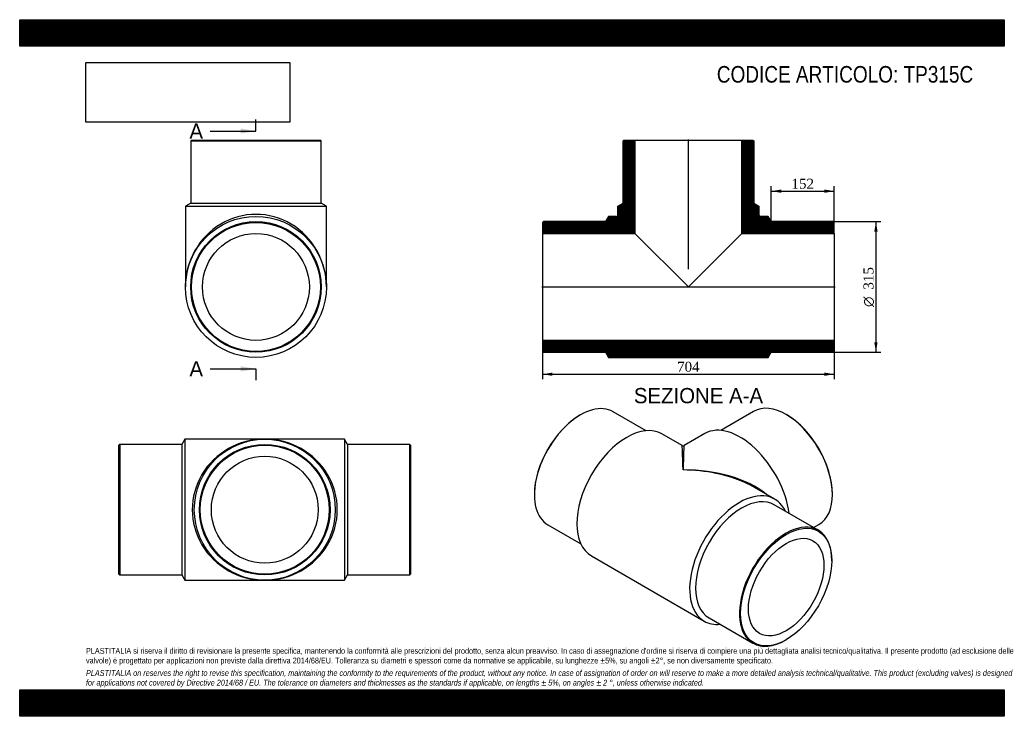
# Model space of a CAD drawing. Header units: millimetres. Extents: x 0 to 2376, y 0 to 1680.
import ezdxf
from ezdxf.enums import TextEntityAlignment as Align
from ezdxf.lldxf.tags import DXFTag

# ---------------------------------------------------------------- set-up
doc = ezdxf.new("R2010")
doc.units = ezdxf.units.MM
doc.header["$LTSCALE"] = 8
for name, color, linetype in [('Default', 7, 'Continuous'), ('DV4_Default', 7, 'Continuous'), ('TP315C', 7, 'Continuous')]:
    doc.layers.add(name, color=color, linetype=linetype)
doc.styles.add('SEACAD_Solid_Edge_ANSI', font='seans.ttf')
doc.styles.add('SEACAD_Solid_Edge_ANSI1_Symbols', font='semeca1.ttf')
doc.styles.add('SEACAD_Times_New_Roman', font='times.ttf')
tags = doc.linetypes.add('CENTER2', pattern=[28.575, 19.05, -3.175, 3.175, -3.175]).pattern_tags.tags
tags[10:11] = [DXFTag(74, 4), DXFTag(75, 0), DXFTag(340, '0'), DXFTag(46, 0.0), DXFTag(50, 0.0), DXFTag(44, 0.0), DXFTag(45, 0.0)]
tags[8:9] = [DXFTag(74, 4), DXFTag(75, 0), DXFTag(340, '0'), DXFTag(46, 0.0), DXFTag(50, 0.0), DXFTag(44, 0.0), DXFTag(45, 0.0)]
tags[6:7] = [DXFTag(74, 4), DXFTag(75, 0), DXFTag(340, '0'), DXFTag(46, 0.0), DXFTag(50, 0.0), DXFTag(44, 0.0), DXFTag(45, 0.0)]
tags[4:5] = [DXFTag(74, 4), DXFTag(75, 0), DXFTag(340, '0'), DXFTag(46, 0.0), DXFTag(50, 0.0), DXFTag(44, 0.0), DXFTag(45, 0.0)]
doc.dimstyles.new('ANSImm', dxfattribs={"dimtxt": 24, "dimasz": 24, "dimexe": 12, "dimexo": 0, "dimgap": 6, "dimtad": 1, "dimdsep": 46, "dimtxsty": 'SEACAD_Times_New_Roman', "dimblk1": '_SE_FILLED', "dimblk2": '_SE_FILLED', "dimsah": 1, "dimcen": 12, "dimazin": 0, "dimtfac": 0.85, "dimtdec": 3, "dimtofl": 0, "dimtmove": 0, "dimatfit": 3, "dimfxl": 1, "dimarcsym": 0})
picture_1 = doc.add_image_def('image1.jpg', size_in_pixel=(4302, 1260))

# ---------------------------------------------------------------- blocks, each defined once
blk = doc.blocks.new('SE')
at = {"layer": 'TP315C', "color": 7, "linetype": 'Continuous'}
for p, q in [((398.9, 668.3), (391.4, 655.8)), ((398.9, 668.3), (398.9, 328.3)), ((591.4, 668.3), (398.9, 668.3)), ((783.9, 668.3), (591.4, 668.3)), ((783.9, 668.3), (783.9, 328.3)), ((791.4, 655.8), (783.9, 668.3)), ((241.4, 655.8), (239.4, 653.8)), ((239.4, 342.8), (239.4, 653.8)), ((241.4, 655.8), (241.4, 340.8)), ((391.4, 655.8), (241.4, 655.8)), ((391.4, 655.8), (391.4, 340.8)), ((791.4, 655.8), (791.4, 340.8)), ((941.4, 655.8), (791.4, 655.8)), ((941.4, 340.8), (941.4, 655.8)), ((943.4, 653.8), (941.4, 655.8)), ((943.4, 653.8), (943.4, 342.8)), ((239.4, 342.8), (241.4, 340.8)), ((241.4, 340.8), (391.4, 340.8)), ((391.4, 340.8), (398.9, 328.3)), ((783.9, 328.3), (791.4, 340.8)), ((791.4, 340.8), (941.4, 340.8)), ((941.4, 340.8), (943.4, 342.8)), ((398.9, 328.3), (591.4, 328.3)), ((591.4, 328.3), (783.9, 328.3))]:
    blk.add_line(p, q, dxfattribs=at)
for radius in [170, 157.5, 155.5, 128.9]:
    blk.add_circle((591.4, 498.3), radius, dxfattribs=at)
for major_axis in [(175, 0), (-175, 0)]:
    blk.add_ellipse((591.4, 498.3), major_axis=major_axis, ratio=0.971429, start_param=1.570796, end_param=4.712389, dxfattribs=at)
blk = doc.blocks.new('SE1')
at = {"layer": 'TP315C', "color": 7, "linetype": 'Continuous'}
for p, q in [((1353.3, 726.8), (1351.9, 725.9)), ((1511.4, 688.7), (1432.1, 734.6)), ((1770.9, 735.4), (1691.6, 689.5)), ((1851.1, 726.8), (1849.7, 727.6)), ((1598.3, 653), (1549.7, 681.1)), ((1653.3, 681.9), (1603.3, 653)), ((1821.9, 523.9), (1773.3, 552)), ((1241.9, 535.5), (1241.9, 533.9)), ((1961.1, 534.7), (1961.1, 536.3)), ((1927, 448.8), (1821, 510)), ((1274.6, 461.8), (1353.9, 415.9)), ((1915.8, 455.3), (1928.4, 462.6)), ((1379.7, 386.6), (1651.9, 229.5)), ((1959.6, 375.1), (1959.6, 376.7)), ((1663.5, 237.2), (1769.5, 176)), ((1848.3, 183.8), (1849.7, 184.6))]:
    blk.add_line(p, q, dxfattribs=at)
blk.add_arc((1600.8, 657.3), 5, 240.1258, 299.6098, dxfattribs=at)
for centre, major_axis, ratio, start_param, end_param in [((1353.3, 598.2), (78.7, 136.4), 0.57735, 0, 3.141593), ((1849.7, 599), (-78.8, 136.4), 0.57735, 3.141593, 6.283185), ((1351.9, 599), (-77.7, -134.7), 0.57735, 3.926991, 5.497787), ((1851.1, 599.8), (77.8, -134.7), 0.57735, 0.785398, 2.356194), ((1464.7, 533.9), (-85, -147.2), 0.57735, 3.141593, 6.283185), ((1738.3, 534.7), (-85, 147.2), 0.57735, 4.093874, 6.283185), ((1600.8, 455.3), (2.5, -197.7), 0.012548, 2.348736, 3.134134), ((1600.8, 455.3), (-2.5, -197.7), 0.012548, 3.149052, 3.93445), ((1600.8, 455.3), (-243.9, -3), 0.568924, 3.734394, 4.70535), ((1600.8, 455.3), (-243.9, 3), 0.568924, 4.06064, 4.719428), ((1600.8, 455.3), (-243.9, 3), 0.568924, 3.93403, 4.06064), ((1736.9, 376.7), (-85, -147.2), 0.57735, 2.755721, 6.283185), ((1742.2, 373.6), (-78.7, -136.4), 0.57735, 3.141593, 6.283185), ((1848.3, 312.4), (-78.7, -136.4), 0.57735, 2.356194, 6.283185), ((1736.9, 376.7), (-85, -147.2), 0.57735, 0, 0.385872), ((1848.3, 312.4), (-78.7, -136.4), 0.57735, 0, 0.785398)]:
    blk.add_ellipse(centre, major_axis=major_axis, ratio=ratio, start_param=start_param, end_param=end_param, dxfattribs=at)
for major_axis in [(77.7, 134.7), (-64.4, -111.6)]:
    blk.add_ellipse((1849.7, 311.6), major_axis=major_axis, ratio=0.57735, dxfattribs=at)
blk = doc.blocks.new('SE2')
at = {"layer": 'TP315C', "color": 7, "linetype": 'Continuous'}
for p, q in [((414.6, 1389.5), (412.6, 1387.5)), ((412.6, 1387.5), (727.6, 1387.5)), ((412.6, 1387.5), (412.6, 1237.5)), ((414.6, 1389.5), (725.6, 1389.5)), ((727.6, 1387.5), (725.6, 1389.5)), ((727.6, 1237.5), (727.6, 1387.5)), ((412.6, 1237.5), (400.1, 1230)), ((412.6, 1237.5), (727.6, 1237.5)), ((740.1, 1230), (727.6, 1237.5)), ((400.1, 1230), (740.1, 1230)), ((400.1, 1230), (400.1, 1035.5)), ((740.1, 1035.5), (740.1, 1230))]:
    blk.add_line(p, q, dxfattribs=at)
for radius in [170, 157.5, 155.5, 128.9]:
    blk.add_circle((570.1, 1035.5), radius, dxfattribs=at)
blk.add_ellipse((570.1, 1035.5), major_axis=(0, -175), ratio=0.971429, start_param=1.570796, end_param=4.712389, dxfattribs=at)
blk = doc.blocks.new('SE4')
at = {"color": 7, "linetype": 'Continuous', "style": 'SEACAD_Solid_Edge_ANSI'}
blk.add_text('A', height=36.8, dxfattribs=at).set_placement((409.6, 1429.8), align=Align.TOP_LEFT)
blk = doc.blocks.new('SE5')
at = {"color": 7, "linetype": 'Continuous', "style": 'SEACAD_Solid_Edge_ANSI'}
blk.add_text('A', height=36.8, dxfattribs=at).set_placement((409.6, 856.4), align=Align.TOP_LEFT)
blk = doc.blocks.new('SEANNOT_GROUP')
at = {"linetype": 'Continuous'}
blk.add_hatch(color=7, dxfattribs=at).paths.add_polyline_path([(533.3, 1405.3), (570.1, 1411.4), (533.3, 1417.5)])
at = {"color": 7, "linetype": 'Continuous'}
blk.add_lwpolyline([(459.7, 1411.4), (570.1, 1411.4)], dxfattribs=at)
blk = doc.blocks.new('SEANNOT_GROUP1')
at = {"linetype": 'Continuous'}
blk.add_hatch(color=7, dxfattribs=at).paths.add_polyline_path([(533.3, 831.9), (570.1, 838), (533.3, 844.2)])
at = {"color": 7, "linetype": 'Continuous'}
blk.add_lwpolyline([(459.7, 838), (570.1, 838)], dxfattribs=at)
blk = doc.blocks.new('SE3')
at = {"layer": 'Default', "color": 7, "linetype": 'CENTER2'}
for p, q in [((570.1, 1411.4), (570.1, 1439)), ((570.1, 838), (570.1, 810.4))]:
    blk.add_line(p, q, dxfattribs=at)
at = {"layer": 'Default', "color": 7, "linetype": 'CENTER2', "const_width": 0.0001}
blk.add_lwpolyline([(570.1, 1411.4), (570.1, 838)], dxfattribs=at)
at = {"layer": 'Default'}
for name in ['SE4', 'SEANNOT_GROUP', 'SE5', 'SEANNOT_GROUP1']:
    blk.add_blockref(name, (0, 0), dxfattribs=at)
blk = doc.blocks.new('SE6')
at = {"layer": 'TP315C', "linetype": 'Continuous'}
h = blk.add_hatch(dxfattribs=at)
h.set_pattern_fill('LINE', scale=0.629921, angle=45, style=0)
edge = h.paths.add_edge_path()
edge.add_line((1456.2, 1237.5), (1443.7, 1230))
edge.add_line((1443.7, 1230), (1443.7, 1210.5))
edge.add_arc((1438.7, 1210.5), 5, 270, 360, ccw=False)
edge.add_line((1438.7, 1205.5), (1421.2, 1205.5))
edge.add_line((1421.2, 1205.5), (1413.7, 1193))
edge.add_line((1413.7, 1193), (1263.7, 1193))
edge.add_line((1263.7, 1193), (1261.7, 1191))
edge.add_line((1261.7, 1191), (1261.7, 1164.4))
edge.add_line((1261.7, 1164.4), (1484.8, 1164.4))
edge.add_line((1484.8, 1164.4), (1484.8, 1389.5))
edge.add_line((1484.8, 1389.5), (1458.2, 1389.5))
edge.add_line((1458.2, 1389.5), (1456.2, 1387.5))
edge.add_line((1456.2, 1387.5), (1456.2, 1237.5))
h = blk.add_hatch(dxfattribs=at)
h.set_pattern_fill('LINE', scale=0.629921, angle=45, style=0)
edge = h.paths.add_edge_path()
edge.add_line((1771.2, 1237.5), (1771.2, 1387.5))
edge.add_line((1771.2, 1387.5), (1769.2, 1389.5))
edge.add_line((1769.2, 1389.5), (1742.6, 1389.5))
edge.add_line((1742.6, 1389.5), (1742.6, 1164.4))
edge.add_line((1742.6, 1164.4), (1965.7, 1164.4))
edge.add_line((1965.7, 1164.4), (1965.7, 1191))
edge.add_line((1965.7, 1191), (1963.7, 1193))
edge.add_line((1963.7, 1193), (1813.7, 1193))
edge.add_line((1813.7, 1193), (1806.2, 1205.5))
edge.add_line((1806.2, 1205.5), (1788.7, 1205.5))
edge.add_arc((1788.7, 1210.5), 5, 180, 270, ccw=False)
edge.add_line((1783.7, 1210.5), (1783.7, 1230))
edge.add_line((1783.7, 1230), (1771.2, 1237.5))
h = blk.add_hatch(dxfattribs=at)
h.set_pattern_fill('LINE', scale=0.629921, angle=45, style=0)
h.paths.add_polyline_path([(1965.7, 880), (1965.7, 906.6), (1261.7, 906.6), (1261.7, 880), (1263.7, 878), (1413.7, 878), (1421.2, 865.5), (1806.2, 865.5), (1813.7, 878), (1963.7, 878)])
at = {"layer": 'DV4_Default', "color": 7, "linetype": 'CENTER2'}
for p, q in [((1613.7, 1078.2), (1613.7, 1391.2)), ((1260, 1035.5), (1967.5, 1035.5))]:
    blk.add_line(p, q, dxfattribs=at)
at = {"layer": 'TP315C', "color": 7, "linetype": 'Continuous'}
for p, q in [((1456.2, 1387.5), (1458.2, 1389.5)), ((1456.2, 1237.5), (1456.2, 1387.5)), ((1458.2, 1389.5), (1484.8, 1389.5)), ((1484.8, 1389.5), (1742.6, 1389.5)), ((1484.8, 1389.5), (1484.8, 1164.4)), ((1742.6, 1389.5), (1769.2, 1389.5)), ((1742.6, 1164.4), (1742.6, 1389.5)), ((1769.2, 1389.5), (1771.2, 1387.5)), ((1771.2, 1387.5), (1771.2, 1237.5)), ((1443.7, 1230), (1456.2, 1237.5)), ((1771.2, 1237.5), (1783.7, 1230)), ((1443.7, 1210.5), (1443.7, 1230)), ((1783.7, 1230), (1783.7, 1210.5)), ((1261.7, 1191), (1263.7, 1193)), ((1261.7, 1191), (1261.7, 1164.4)), ((1413.7, 1193), (1263.7, 1193)), ((1421.2, 1205.5), (1413.7, 1193)), ((1438.7, 1205.5), (1421.2, 1205.5)), ((1806.2, 1205.5), (1788.7, 1205.5)), ((1813.7, 1193), (1806.2, 1205.5)), ((1963.7, 1193), (1813.7, 1193)), ((1963.7, 1193), (1965.7, 1191)), ((1965.7, 1164.4), (1965.7, 1191)), ((1261.7, 1164.4), (1261.7, 906.6)), ((1261.7, 1164.4), (1484.8, 1164.4)), ((1484.8, 1164.4), (1613.7, 1035.5)), ((1613.7, 1035.5), (1742.6, 1164.4)), ((1742.6, 1164.4), (1965.7, 1164.4)), ((1965.7, 1164.4), (1965.7, 906.6)), ((1965.7, 906.6), (1261.7, 906.6)), ((1261.7, 906.6), (1261.7, 880)), ((1965.7, 880), (1965.7, 906.6)), ((1263.7, 878), (1261.7, 880)), ((1965.7, 880), (1963.7, 878)), ((1263.7, 878), (1413.7, 878)), ((1413.7, 878), (1421.2, 865.5)), ((1421.2, 865.5), (1806.2, 865.5)), ((1806.2, 865.5), (1813.7, 878)), ((1813.7, 878), (1963.7, 878))]:
    blk.add_line(p, q, dxfattribs=at)
for centre, start, end in [((1438.7, 1210.5), 270, 0), ((1788.7, 1210.5), 180, 270)]:
    blk.add_arc(centre, 5, start, end, dxfattribs=at)
blk = doc.blocks.new('DMBLK5')
at = {"layer": 'Default', "linetype": 'Continuous'}
for points in [[(1285.7, 821), (1285.7, 829), (1261.7, 825)], [(1941.7, 821), (1965.7, 825), (1941.7, 829)]]:
    blk.add_hatch(color=7, dxfattribs=at).paths.add_polyline_path(points)
at = {"layer": 'Default', "color": 7, "linetype": 'Continuous'}
for p, q in [((1261.7, 906.6), (1261.7, 813)), ((1965.7, 906.6), (1965.7, 813)), ((1261.7, 825), (1965.7, 825))]:
    blk.add_line(p, q, dxfattribs=at)
at = {"layer": 'Default', "color": 7, "linetype": 'Continuous', "style": 'SEACAD_Times_New_Roman'}
blk.add_text('704', height=24, dxfattribs=at).set_placement((1586.4, 855), align=Align.TOP_LEFT)
blk = doc.blocks.new('_SE_FILLED')
at = {"color": 0}
blk.add_line((0, 0), (-1, 0), dxfattribs=at)
blk.add_solid([(0, 0), (-1, -0.1665), (-1, 0.1665), (0, 0)], dxfattribs=at)
blk = doc.blocks.new('DMBLK6')
at = {"layer": 'Default', "linetype": 'Continuous'}
for points in [[(1837.7, 1270.5), (1813.7, 1266.5), (1837.7, 1262.5)], [(1941.7, 1270.5), (1941.7, 1262.5), (1965.7, 1266.5)]]:
    blk.add_hatch(color=7, dxfattribs=at).paths.add_polyline_path(points)
at = {"layer": 'Default', "color": 7, "linetype": 'Continuous'}
for p, q in [((1813.7, 1193), (1813.7, 1278.5)), ((1813.7, 1266.5), (1965.7, 1266.5)), ((1965.7, 1177.7), (1965.7, 1278.5))]:
    blk.add_line(p, q, dxfattribs=at)
at = {"layer": 'Default', "color": 7, "linetype": 'Continuous', "style": 'SEACAD_Times_New_Roman'}
blk.add_text('152', height=24, dxfattribs=at).set_placement((1862.4, 1296.5), align=Align.TOP_LEFT)
blk = doc.blocks.new('GDimGGroup')
at = {"layer": 'Default', "linetype": 'Continuous'}
for points in [[(2070.2, 1169), (2066.2, 1193), (2062.2, 1169)], [(2070.2, 902), (2062.2, 902), (2066.2, 878)]]:
    blk.add_hatch(color=7, dxfattribs=at).paths.add_polyline_path(points)
at = {"layer": 'Default', "color": 7, "linetype": 'Continuous'}
for p, q in [((1963.7, 1193), (2078.2, 1193)), ((2066.2, 1193), (2066.2, 878)), ((1963.7, 878), (2078.2, 878))]:
    blk.add_line(p, q, dxfattribs=at)
for s, style, p in [('315', 'SEACAD_Times_New_Roman', (2036.2, 1029)), ('O', 'SEACAD_Solid_Edge_ANSI1_Symbols', (2036.2, 987.3))]:
    blk.add_text(s, height=24, rotation=90, dxfattribs=dict(at, style=style)).set_placement(p, align=Align.TOP_LEFT)

msp = doc.modelspace()

# ---------------------------------------------------------------- hatches: boundary and pattern name
at = {"layer": 'Default', "linetype": 'Continuous'}
h = msp.add_hatch(dxfattribs=at)
h.set_pattern_fill('LINE', scale=0.629921, angle=45, style=0)
h.paths.add_polyline_path([(2376, 1616), (2376, 1680), (0, 1680), (0, 1616)])
for points in [[(2376, 1616), (2376, 1680), (0, 1680), (0, 1616)], [(2376, 0), (2376, 64), (0, 64), (0, 0)]]:
    msp.add_hatch(color=7, dxfattribs=at).paths.add_polyline_path(points)
h = msp.add_hatch(dxfattribs=at)
h.set_pattern_fill('LINE', scale=0.629921, angle=45, style=0)
h.paths.add_polyline_path([(2376, 0), (2376, 64), (0, 64), (0, 0)])

# ---------------------------------------------------------------- linework, layer by layer
at = {"layer": 'Default', "color": 7, "linetype": 'Continuous'}
for p, q in [((0, 1680), (2376, 1680)), ((0, 1616), (0, 1680)), ((2376, 1680), (2376, 1616)), ((2376, 1616), (0, 1616)), ((0, 64), (2376, 64)), ((0, 0), (0, 64)), ((2376, 64), (2376, 0)), ((2376, 0), (0, 0))]:
    msp.add_line(p, q, dxfattribs=at)

# ---------------------------------------------------------------- block references
at = {"layer": 'Default'}
for name in ['SE3', 'SE2', 'SE6', 'GDimGGroup', 'SE1', 'SE']:
    msp.add_blockref(name, (0, 0), dxfattribs=at)

# ---------------------------------------------------------------- texts
at = {"layer": 'Default', "color": 7, "linetype": 'Continuous', "style": 'SEACAD_Solid_Edge_ANSI'}
msp.add_text('SEZIONE A-A', height=36.8, dxfattribs=at).set_placement((1482.096, 791.756), align=Align.TOP_LEFT)
at = {"layer": 'Default', "attachment_point": 1}
for s, insert, char_height, width in [('{\\fArial Narrow|b0||i0||c0|p34;\\C7;\\H40.;\\W1.;CODICE ARTICOLO: TP315C}', (1682.289, 1568.268), 40, 664.55828), ("{\\fArial Narrow|b0||i0||c0|p34;\\C7;\\H14.;\\W1.;PLASTITALIA si riserva il diritto di revisionare la presente specifica, mantenendo la conformità alle prescrizioni del prodotto, senza alcun preavviso. In caso di assegnazione d'ordine si riserva di compiere una più dettagliata analisi tecnico/qualitativa. Il presente prodotto (ad esclusione delle \\P}{\\fArial Narrow|b0||i0||c0|p34;\\C7;\\H14.;\\W1.;valvole) è progettato per applicazioni non previste dalla direttiva 2014/68/EU. Tolleranza su diametri e spessori come da normative se applicabile, su lunghezze ±5%, su angoli ±2°, se non diversamente specificato.\\P}{\\fArial Narrow|b0||i0||c0|p34;\\C7;\\H4.;\\W1.;   \\P}{\\fArial Narrow|b0||i1||c0|p34;\\C7;\\H14.;\\W1.;PLASTITALIA on reserves the right to revise this specification, maintaining the conformity to the requirements of the product, without any notice. In case of assignation of order on will reserve to make a more detailed analysis technical/qualitative. This product (excluding valves) is designed \\P}{\\fArial Narrow|b0||i1||c0|p34;\\C7;\\H14.;\\W1.;for applications not covered by Directive 2014/68 / EU. The tolerance on diameters and thicknesses as the standards if applicable, on lengths ± 5%, on angles ± 2 °, unless otherwise indicated.\\P}", (160, 164.819), 14, 2056)]:
    msp.add_mtext(s, dxfattribs=dict(at, insert=insert, char_height=char_height, width=width))

# ---------------------------------------------------------------- dimensions: what is measured, and where the dimension line sits
at = {"layer": 'Default', "color": 7, "linetype": 'Continuous'}
dim = msp.add_linear_dim(base=(1965.729, 1266.526), p1=(1813.729, 1192.956), p2=(1965.729, 1177.656), text='\\A1;<>', dimstyle='ANSImm', dxfattribs=at)
dim.commit()
dim.dimension.update_dxf_attribs({"geometry": 'DMBLK6', "text_midpoint": (1889.729, 1266.526), "dimtype": 160})
dim = msp.add_linear_dim(base=(1261.729, 824.997), p1=(1261.729, 906.556), p2=(1965.729, 906.556), angle=0, text='\\A1;<>', dimstyle='ANSImm', dxfattribs=at)
dim.commit()
dim.dimension.update_dxf_attribs({"geometry": 'DMBLK5', "text_midpoint": (1613.729, 824.997), "dimtype": 161})

# ---------------------------------------------------------------- pictures from other files: only their frames are drawn
image = msp.add_image(picture_1, insert=(160, 1432.825), size_in_units=(491.657, 144))
image.dxf.flags = 7

doc.saveas('drawing.dxf')
